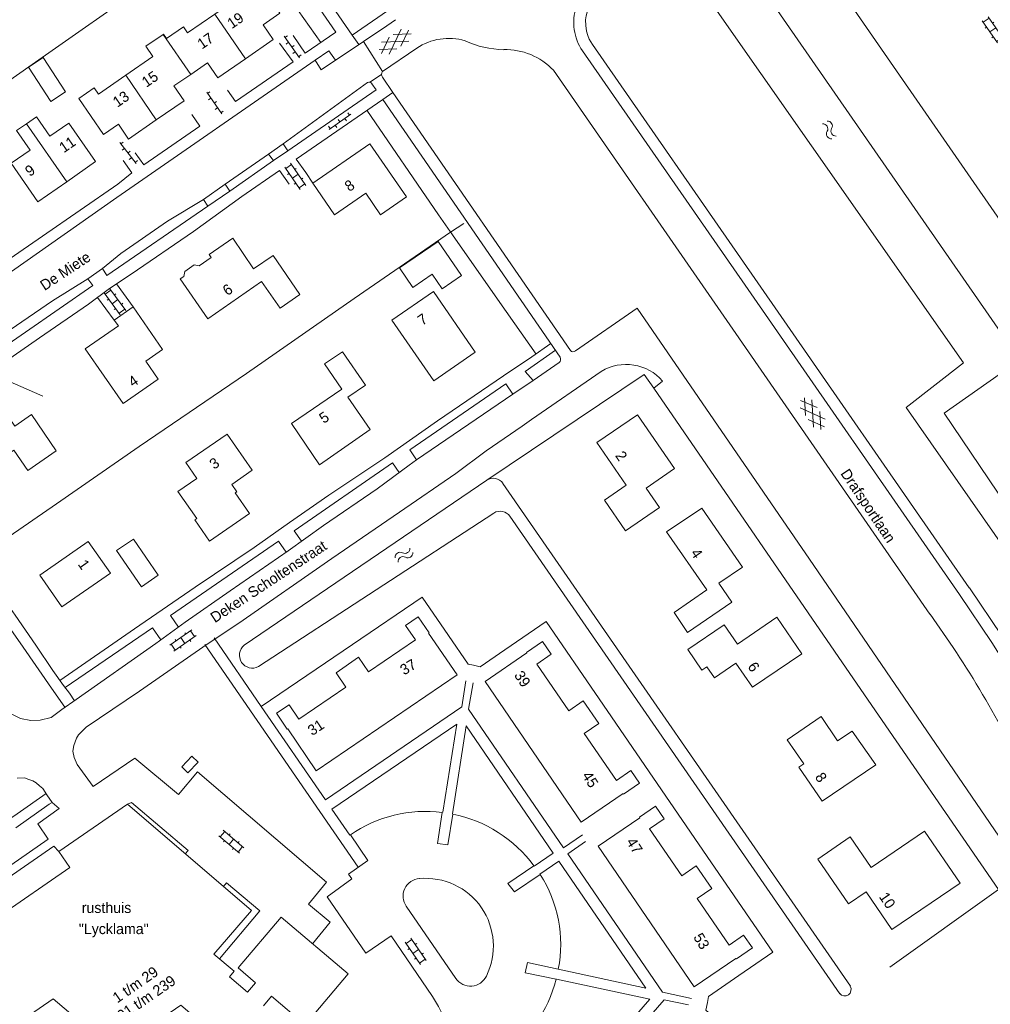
# Model space of a CAD drawing. Header units: metres. Extents: x 195864 to 198202, y 543264 to 544906.
# Tile 34 of 79: x 196780 to 196945, y 543817 to 543985. Entities that reach past the tile are written whole.
import ezdxf

# ---------------------------------------------------------------- set-up
doc = ezdxf.new("R2010")
doc.units = ezdxf.units.M
doc.header["$MEASUREMENT"] = 0
for name, color, linetype, lineweight in [('Level 11', 7, 'Continuous', 0), ('Level 19', 7, 'Continuous', 0), ('Level 26', 7, 'Continuous', 0), ('Level 28', 7, 'Continuous', 0), ('Level 29', 7, 'Continuous', 0), ('Level 32', 7, 'Continuous', 0), ('Level 34', 7, 'Continuous', 0), ('Level 36', 7, 'Continuous', 0), ('Level 41', 7, 'Continuous', 0), ('Level 43', 7, 'Continuous', 0)]:
    doc.layers.add(name, color=color, linetype=linetype, lineweight=lineweight)
doc.styles.add('Style-CHAR_FAST_FONT', font='CHAR_FAST_FONT.shx')

# ---------------------------------------------------------------- blocks, each defined once
blk = doc.blocks.new('OV2')
at = {"layer": 'Level 41', "color": 7, "linetype": 'Continuous', "lineweight": 0}
for p, q in [((0.3, -2.31), (0.3, 2.29)), ((0.3, 1.99), (1.5, 1.99)), ((1.5, -2.31), (1.5, 2.29)), ((0, 0.99), (0.3, 0.99)), ((1.8, 0.99), (1.5, 0.99)), ((0, -1.01), (0.3, -1.01)), ((0.3, -0.01), (1.5, -0.01)), ((1.8, -1.01), (1.5, -1.01)), ((0.3, -2.01), (1.5, -2.01))]:
    blk.add_line(p, q, dxfattribs=at)
blk = doc.blocks.new('OVTP6')
at = {"layer": 'Level 41', "color": 7, "linetype": 'Continuous', "lineweight": 0}
for p, q in [((0, 0), (4.5, 0)), ((0.25, 0), (0.25, 0.5)), ((1.25, 0), (1.25, -0.5)), ((2.25, 0), (2.25, 0.5)), ((4.25, 0), (4.25, 0.5)), ((3.25, 0), (3.25, -0.5))]:
    blk.add_line(p, q, dxfattribs=at)
blk = doc.blocks.new('GVTP6')
at = {"layer": 'Level 41', "color": 7, "linetype": 'Continuous', "lineweight": 0}
for p, q in [((0, -0.4), (2.6, 1.2)), ((0, 0.4), (2.6, -1.2)), ((1, -1.2), (5, 1.2)), ((1, 1.2), (5, -1.2)), ((3.4, 1.2), (6, -0.4)), ((3.4, -1.2), (6, 0.4))]:
    blk.add_line(p, q, dxfattribs=at)
blk = doc.blocks.new('WA_31')
at = {"layer": 'Level 43', "color": 7, "linetype": 'Continuous', "lineweight": 0, "extrusion": (0, 0, -1)}
for centre in [(-0.75, 0.05), (-0.75, -0.85)]:
    blk.add_arc(centre, 0.85, 28.0724, 151.9274, dxfattribs=at)
at = {"layer": 'Level 43', "color": 7, "linetype": 'Continuous', "lineweight": 0}
for centre in [(2.25, 0.85), (2.25, -0.05)]:
    blk.add_arc(centre, 0.85, 208.0726, 331.9276, dxfattribs=at)
blk = doc.blocks.new('WA_35')
at = {"layer": 'Level 43', "color": 7, "linetype": 'Continuous', "lineweight": 0, "extrusion": (0, 0, -1)}
for centre in [(-0.75, 0.05), (-0.75, -0.85)]:
    blk.add_arc(centre, 0.85, 28.0724, 151.9274, dxfattribs=at)
at = {"layer": 'Level 43', "color": 7, "linetype": 'Continuous', "lineweight": 0}
for centre in [(2.25, 0.85), (2.25, -0.05)]:
    blk.add_arc(centre, 0.85, 208.0726, 331.9276, dxfattribs=at)

msp = doc.modelspace()

# ---------------------------------------------------------------- linework, layer by layer
at = {"layer": 'Level 11', "color": 7, "linetype": 'Continuous', "lineweight": 13}
for p, q in [((196780.99, 543966.8), (196787.81, 543956.95)), ((196812.04, 543944.57), (196816.03, 543947.33)), ((196830.24, 543856.78), (196854.18, 543873.06)), ((196858.97, 543871.96), (196875.31, 543848.05)), ((196823.46, 543866.55), (196825.32, 543863.82)), ((196882.48, 543852.81), (196885.21, 543854.67)), ((196878.17, 543843.93), (196894.51, 543820.02)), ((196815.47, 543821.73), (196818.54, 543819.12))]:
    msp.add_line(p, q, dxfattribs=at)
at = {"layer": 'Level 11', "color": 7, "linetype": 'Continuous', "lineweight": 13, "flags": 128}
for points in [[(196813, 543985.45), (196815.54, 543987.19), (196814.35, 543988.93), (196819.39, 543992.38), (196824.05, 543985.61), (196821.2, 543983.63), (196822.94, 543981.12), (196818.2, 543977.87), (196813, 543985.45)], [(196797.84, 543975.04), (196802.48, 543978.22), (196801.28, 543979.97), (196804.22, 543982.01), (196804.26, 543982.04), (196804.76, 543981.32), (196807.65, 543983.3), (196808.36, 543982.27), (196813, 543985.45)], [(196803.04, 543967.45), (196807.77, 543970.71), (196806.04, 543973.23), (196808.89, 543975.19), (196804.22, 543982.01)], [(196787.61, 543972.25), (196785.13, 543970.61), (196781.3, 543976.41), (196783.8, 543978.06), (196787.61, 543972.25)], [(196808.89, 543975.19), (196811.74, 543977.15), (196813.48, 543974.62), (196818.2, 543977.87)], [(196797.84, 543975.04), (196803.04, 543967.45), (196798.32, 543964.21), (196796.59, 543966.73), (196794.04, 543964.98), (196789.85, 543971.09), (196792.48, 543972.89), (196793.19, 543971.85), (196797.84, 543975.04)], [(196787.81, 543956.95), (196782.9, 543953.54), (196778.35, 543960.1), (196781.58, 543962.33), (196779.29, 543965.63), (196780.99, 543966.8)], [(196780.99, 543966.8), (196782.68, 543967.97), (196784.96, 543964.69), (196788.17, 543966.91), (196792.73, 543960.36), (196787.81, 543956.95)], [(196845.6, 543954.38), (196839.37, 543963.41), (196829.64, 543956.7), (196833.35, 543951.33), (196838.66, 543954.99), (196841.18, 543951.34), (196845.6, 543954.38)], [(196816.03, 543947.33), (196819.6, 543942.11), (196822.91, 543944.37), (196827.47, 543937.79), (196824.1, 543935.46), (196820.96, 543939.98), (196811.81, 543933.64), (196807.1, 543940.43), (196807.71, 543940.85), (196807.88, 543941.69), (196809.49, 543942.81), (196810.34, 543942.63), (196812.39, 543944.06), (196812.04, 543944.57)], [(196854.92, 543941.01), (196850.97, 543946.8), (196844.37, 543942.3), (196846.64, 543938.97), (196849.94, 543941.22), (196851.63, 543938.74), (196854.92, 543941.01)], [(196857.29, 543927.97), (196850.22, 543923.09), (196843.11, 543933.39), (196850.18, 543938.27), (196857.29, 543927.97)], [(196804.12, 543928.41), (196801.24, 543926.41), (196803.35, 543923.37), (196797.41, 543919.23), (196790.97, 543928.52), (196796.59, 543932.41), (196795.89, 543933.41), (196799.12, 543935.64), (196804.12, 543928.41)], [(196839.4, 543914.79), (196835.61, 543920.31), (196838.6, 543922.36), (196834.73, 543928.03), (196831.67, 543925.95), (196834.58, 543921.68), (196826.02, 543915.84), (196830.81, 543908.82), (196839.4, 543914.79)], [(196786.04, 543911.18), (196781.8, 543917.33), (196778.98, 543915.38), (196776.04, 543919.65), (196767.59, 543913.84), (196772.43, 543906.85), (196778.82, 543911.27), (196781.19, 543907.83), (196786.04, 543911.18)], [(196891.14, 543908.16), (196884.87, 543917.32), (196877.97, 543912.58), (196882.94, 543905.32), (196879.23, 543902.78), (196882.82, 543897.57), (196888.6, 543901.55), (196886.32, 543904.85), (196891.14, 543908.16)], [(196818.87, 543900.5), (196816.46, 543904.01), (196816.73, 543904.2), (196815.86, 543905.45), (196819.36, 543907.87), (196815.08, 543914.03), (196808.08, 543909.17), (196809.93, 543906.5), (196806.73, 543904.28), (196809.92, 543899.69), (196809.58, 543899.45), (196812.11, 543895.8), (196818.87, 543900.5)], [(196902.73, 543891.42), (196898.72, 543888.67), (196900.92, 543885.46), (196893.39, 543880.3), (196891.09, 543883.66), (196896.65, 543887.52), (196889.79, 543897.41), (196895.8, 543901.44), (196902.73, 543891.42)], [(196795.24, 543890.4), (196791.48, 543895.77), (196783.25, 543890.01), (196787, 543884.63), (196795.24, 543890.4)], [(196803.35, 543890.03), (196800.51, 543888.05), (196796.3, 543894.21), (196799.15, 543896.15), (196803.35, 543890.03)], [(196823.46, 543866.55), (196825.61, 543868.01), (196827.29, 543865.53), (196835.29, 543870.97), (196833.6, 543873.45), (196837.45, 543876.06), (196839.13, 543873.58), (196847.12, 543879.01), (196845.43, 543881.49), (196847.59, 543882.95), (196849.44, 543880.23), (196849.35, 543880.16), (196854.18, 543873.06)], [(196912.83, 543876.68), (196908.58, 543882.89), (196901.86, 543878.32), (196899.62, 543881.61), (196893.43, 543877.4), (196895.82, 543873.89), (196896.65, 543874.46), (196897.93, 543872.58), (196901.6, 543875.08), (196904.39, 543870.97), (196912.83, 543876.68)], [(196858.97, 543871.96), (196866.07, 543876.81), (196866.01, 543876.91), (196868.73, 543878.77), (196870.2, 543876.61), (196867.73, 543874.92), (196873.18, 543866.95), (196875.65, 543868.64), (196878.28, 543864.8), (196875.81, 543863.1), (196881.27, 543855.12), (196883.74, 543856.82), (196885.21, 543854.67)], [(196925.36, 543857.77), (196921.38, 543863.53), (196918.89, 543861.84), (196916.08, 543865.98), (196910.29, 543862.04), (196913.12, 543857.93), (196912.3, 543857.36), (196916.27, 543851.59), (196925.36, 543857.77)], [(196825.32, 543863.82), (196825.41, 543863.88), (196830.24, 543856.78)], [(196810.16, 543858.25), (196809.11, 543859.25), (196807.38, 543857.44), (196808.42, 543856.44), (196810.16, 543858.25)], [(196875.31, 543848.05), (196882.42, 543852.9), (196882.48, 543852.81)], [(196837.82, 543807.97), (196832.35, 543801.55), (196830.93, 543802.75), (196827.92, 543799.29), (196807.22, 543816.91), (196795.96, 543809.12), (196785.52, 543817.97), (196757.81, 543798.9), (196749.68, 543810.87), (196752.58, 543812.87), (196751.93, 543813.81), (196776.64, 543830.82), (196775.96, 543831.8), (196788.34, 543840.32), (196786.47, 543843.03), (196798.15, 543851.07), (196819.22, 543833), (196812.83, 543825.58), (196816.26, 543822.66), (196815.47, 543821.73)], [(196878.17, 543843.93), (196885.27, 543848.78), (196885.21, 543848.87), (196887.93, 543850.73), (196889.4, 543848.59), (196886.92, 543846.9), (196892.38, 543838.91), (196894.86, 543840.6), (196897.48, 543836.77), (196895, 543835.07), (196900.44, 543827.12), (196902.91, 543828.81), (196904.4, 543826.64), (196901.67, 543824.78), (196901.61, 543824.87), (196894.51, 543820.02)], [(196939.74, 543837.68), (196933.66, 543846.49), (196924.62, 543840.29), (196921.05, 543845.51), (196915.52, 543841.72), (196920.76, 543834.12), (196923.76, 543836.18), (196928.13, 543829.8), (196939.74, 543837.68)], [(196816.97, 543823.26), (196824.3, 543831.89), (196835.68, 543822.21), (196828.33, 543813.57)], [(196818.54, 543819.12), (196819.92, 543820.73), (196816.97, 543823.26)], [(196821.27, 543816.8), (196822.64, 543818.41), (196828.33, 543813.57)]]:
    msp.add_lwpolyline(points, dxfattribs=at)
at = {"layer": 'Level 19', "color": 7, "linetype": 'Continuous', "lineweight": 0}
for p, q in [((196817.98, 543878.13), (196859.23, 543906.18)), ((196861.99, 543905.65), (196921.06, 543820.11)), ((196820.42, 543874.48), (196860.44, 543900.6)), ((196863.18, 543900.06), (196919.25, 543818.86))]:
    msp.add_line(p, q, dxfattribs=at)
at = {"layer": 'Level 19', "color": 7, "linetype": 'Continuous', "lineweight": 0, "flags": 128}
for points in [[(196967.36, 543865.75), (196930.52, 543918.54), (196940.28, 543926.14), (196888.62, 544000)], [(196899.05, 544000), (196947.02, 543930.72), (197000, 543967.52)], [(197000, 543961.87), (196936.98, 543917.61), (196970.47, 543868.06), (196968.62, 543866.69)]]:
    msp.add_lwpolyline(points, dxfattribs=at)
at = {"layer": 'Level 19', "color": 7, "linetype": 'Continuous', "lineweight": 0}
for centre, radius, start, end in [((196860.34, 543904.52), 2, 34.5729, 123.9272), ((196861.53, 543898.92), 2, 34.6383, 123.096), ((196819.39, 543876.43), 2.21, 129.7787, 297.7387), ((196920.09, 543819.58), 1.1, 220.1092, 29.1064)]:
    msp.add_arc(centre, radius, start, end, dxfattribs=at)
at = {"layer": 'Level 26', "color": 7, "linetype": 'Continuous', "lineweight": 0, "flags": 128}
msp.add_lwpolyline([(196859.23, 543906.18), (196886.02, 543924.17), (196887.63, 543921.84)], dxfattribs=at)
at = {"layer": 'Level 28', "color": 7, "linetype": 'Continuous', "lineweight": 0}
for p, q in [((196853.04, 543948.39), (196855.36, 543949.86)), ((196927.78, 543823.37), (196946.23, 543836.58))]:
    msp.add_line(p, q, dxfattribs=at)
at = {"layer": 'Level 28', "color": 7, "linetype": 'Continuous', "lineweight": 0, "flags": 128}
for points in [[(196772.05, 543970.32), (196776.36, 543973.02), (196784.78, 543978.84), (196799.7, 543989.34), (196814.89, 543999.73)], [(196817.34, 544000), (196817.54, 543999.71), (196831.04, 543980.63)], [(196838.86, 543969.1), (196851.02, 543951.31), (196853.38, 543947.9), (196861.44, 543936.41), (196867.61, 543927.63)], [(196772.3, 543892.72), (196786.07, 543902.19), (196800.11, 543911.94), (196818.38, 543924.35), (196836.68, 543937.06), (196853.05, 543948.37)]]:
    msp.add_lwpolyline(points, dxfattribs=at)
at = {"layer": 'Level 29', "color": 7, "linetype": 'Continuous', "lineweight": 0}
for p, q in [((196838.28, 543980.8), (196842.22, 543983.45)), ((196842.22, 543983.45), (196843.71, 543984.5)), ((196826.3, 543981.83), (196828.37, 543978.79)), ((196836.33, 543981.87), (196837.5, 543980.28)), ((196841.48, 543975.69), (196847.33, 543979.64)), ((196796.35, 543954.26), (196830.05, 543977.61)), ((196839.37, 543973.86), (196841.34, 543975.2)), ((196824.63, 543963.39), (196838.95, 543973.84)), ((196841.54, 543970.95), (196871.73, 543927.09)), ((196797.42, 543960.57), (196798.86, 543958.44)), ((196904.81, 543940.51), (196941.24, 543887.87)), ((196796.26, 543939.56), (196799.12, 543935.64)), ((196793.06, 543937.26), (196795.89, 543933.41)), ((196867.13, 543923.16), (196871.53, 543926.19)), ((196863.68, 543920.81), (196867.13, 543923.16)), ((196887.63, 543921.84), (196889.14, 543923.03)), ((196847.31, 543909.65), (196863.68, 543920.81)), ((196934.64, 543883.41), (196938.53, 543877.74)), ((196811.27, 543878.26), (196837.39, 543840.35)), ((196878.35, 543869.02), (196896.71, 543842.17)), ((196784.83, 543851.08), (196785.35, 543851.39)), ((196836.28, 543838.4), (196832.07, 543835.35)), ((196838.67, 543825.73), (196832.07, 543835.35)), ((196845.54, 543833.72), (196853.98, 543821.45)), ((196842.96, 543828.67), (196838.67, 543825.73))]:
    msp.add_line(p, q, dxfattribs=at)
at = {"layer": 'Level 29', "color": 7, "linetype": 'Continuous', "lineweight": 0, "flags": 128}
for points in [[(196821.45, 544000), (196833.56, 543982.37), (196828.37, 543978.79)], [(196823.86, 544000), (196836.33, 543981.87), (196842.37, 543985.99)], [(196912.16, 544000), (196949.61, 543945.95), (196990.75, 543974.39), (196983.63, 543984.65), (196971.61, 543976.37), (196970.59, 543977.85), (196992.44, 543992.93), (196988.76, 543998.21), (196987.37, 544000)], [(196878.32, 543996.18), (196878.13, 543994.5), (196878.09, 543992.86), (196877.93, 543991.41), (196877.74, 543990.21), (196877.52, 543989.31), (196877.3, 543988.43), (196876.92, 543987.27), (196876.35, 543986.01), (196876.11, 543985.14), (196876.04, 543984.47), (196876.06, 543983.52), (196876.18, 543982.55), (196876.4, 543981.82), (196876.66, 543981.19), (196877.2, 543980.27), (196904.81, 543940.51)], [(196815.17, 543972.51), (196816.53, 543970.6), (196826.32, 543977.34), (196824, 543980.49)], [(196833.52, 543977.62), (196832.39, 543979.2), (196830.05, 543977.61), (196831.09, 543975.97), (196838.28, 543980.8), (196841.48, 543975.69)], [(196875.52, 543979.19), (196903.17, 543939.37), (196939.6, 543886.73)], [(196870.56, 543975.89), (196900.55, 543932.61), (196934.57, 543883.4)], [(196825.39, 543962.2), (196840.45, 543972.57), (196839.71, 543973.62)], [(196841.48, 543974.71), (196843.25, 543972.14), (196873.48, 543928.24)], [(196843.25, 543972.14), (196841.54, 543970.95), (196826.83, 543960.8), (196828.47, 543958.5), (196829.64, 543956.7)], [(196799.47, 543961.86), (196800.9, 543959.83), (196810.45, 543966.42), (196809.07, 543968.39)], [(196822.14, 543961.65), (196824.63, 543963.39), (196825.39, 543962.2), (196822.99, 543960.53)], [(196814.78, 543956.54), (196822.14, 543961.65), (196822.99, 543960.53), (196815.54, 543955.34)], [(196750.38, 543924.67), (196764.87, 543934.45), (196771.54, 543939.35), (196783.72, 543947.69), (196796.48, 543956.52), (196798.86, 543958.44)], [(196817.59, 543954.42), (196824.01, 543958.83), (196825.61, 543956.55)], [(196811.83, 543952.77), (196815.54, 543955.34), (196814.78, 543956.54), (196811.09, 543953.94), (196811.83, 543952.77)], [(196758.22, 543913.15), (196771.33, 543922.2), (196776.04, 543925.46), (196783.16, 543930.38), (196791.49, 543936.1), (196795.1, 543938.77), (196798.76, 543941.25), (196809.39, 543948.46), (196817.59, 543954.42)], [(196796.35, 543954.26), (196778.42, 543941.66)], [(196793.89, 543942.18), (196797.02, 543944.76), (196804.94, 543950.21), (196811.09, 543953.94)], [(196811.83, 543952.77), (196794.61, 543940.97), (196793.89, 543942.18), (196791.43, 543940.43), (196792.28, 543939.32), (196775, 543927.41), (196773.94, 543929.02), (196770.69, 543926.64), (196771.72, 543925.17)], [(196773.94, 543929.02), (196778.21, 543931.73), (196785.39, 543936.68), (196791.43, 543940.43)], [(196874.33, 543928.17), (196884.8, 543935.42), (196914.13, 543892.75), (196946.3, 543845.63)], [(196786.67, 543872.12), (196799.35, 543880.91), (196809.68, 543888.02), (196819.7, 543894.73), (196825.7, 543899.01), (196832.39, 543903.64), (196841.89, 543910), (196850.87, 543916.27), (196862.08, 543923.93), (196866.91, 543927.14), (196870.12, 543929.43)], [(196870.9, 543928.3), (196865.76, 543924.67), (196867.13, 543923.16)], [(196776.18, 543925.56), (196777.71, 543923.15), (196783.75, 543920.48)], [(196859.12, 543911.15), (196865.27, 543915.4), (196866.83, 543916.49), (196878.69, 543924.69)], [(196863.68, 543920.81), (196862.45, 543922.59), (196846.14, 543911.35), (196847.31, 543909.65)], [(196946.23, 543836.58), (196922.83, 543870.61), (196887.63, 543921.84)], [(196755.82, 543916.34), (196759.14, 543911.92), (196764.19, 543904.67), (196767.4, 543900.11), (196770.98, 543894.72), (196772.7, 543892.11), (196776.23, 543887.22), (196779.02, 543883.21), (196782.56, 543878.12), (196785.47, 543873.83), (196787.26, 543871.28), (196788.3, 543869.97), (196789.12, 543868.68)], [(196754.45, 543915.33), (196766.72, 543897.66), (196772.71, 543888.74), (196780.43, 543877.8), (196785.21, 543870.81), (196787.5, 543867.57)], [(196847.31, 543909.65), (196846.02, 543908.74), (196840.62, 543904.73), (196831.5, 543898.47), (196825.46, 543894.16), (196815.58, 543887.35), (196807.98, 543882.03), (196802.94, 543878.44), (196789.43, 543868.89), (196786.97, 543867.2), (196785.16, 543865.83), (196783.31, 543865.39), (196781.69, 543865.34), (196779.96, 543865.68), (196778.24, 543866.48)], [(196829.62, 543827.36), (196832.62, 543831.01), (196828.9, 543834.09), (196831.97, 543837.81), (196810.04, 543856.56), (196806.84, 543852.74), (196799.38, 543858.89), (196792.32, 543854.11), (196789.58, 543857.85), (196789.07, 543859.02), (196788.83, 543860.11), (196789.04, 543861.09), (196789.47, 543862.32), (196789.79, 543862.88), (196791.12, 543864.2), (196800.21, 543870.33), (196811.68, 543878.3), (196817.05, 543881.88), (196832.88, 543892.88), (196844.42, 543900.75), (196853.96, 543907.31), (196859.12, 543911.15)], [(196844.34, 543907.49), (196843.18, 543909.16), (196826.51, 543897.56), (196827.74, 543895.79)], [(196825.11, 543893.93), (196823.81, 543895.82), (196805.47, 543883.19), (196806.83, 543881.21)], [(196941.3, 543887.86), (196946.79, 543879.69), (196950, 543874.53), (196954.92, 543865.79), (196955.73, 543864.12), (196956.45, 543862.52), (196957.04, 543861), (196957.37, 543860.06), (196958.16, 543857.79), (196958.82, 543855.53), (196959.5, 543853.29), (196960.07, 543850.78), (196960.69, 543847.62)], [(196820.9, 543867.7), (196836.42, 543878.26), (196848.25, 543886.29), (196852.7, 543879.79), (196856.06, 543874.87), (196856.98, 543874.7), (196858.12, 543874.47), (196862.33, 543877.36), (196869.32, 543882.15), (196878.35, 543869.02)], [(196939.64, 543886.75), (196945.12, 543878.59), (196948.28, 543873.52), (196953.12, 543864.92)], [(196787.55, 543870.91), (196802.42, 543881.05), (196803.81, 543879.06)], [(196812.88, 543879.35), (196820.9, 543867.7), (196831.82, 543851.84), (196854.98, 543867.62), (196855.7, 543872.08)], [(196875.52, 543845.86), (196872.29, 543843.67), (196856.15, 543867.24), (196856.9, 543871.7)], [(196851.75, 543849.71), (196854.16, 543864.71), (196832.91, 543850.25), (196835.93, 543845.81)], [(196853.39, 543849.44), (196855.76, 543864.4), (196870.55, 543842.74), (196867.32, 543840.57)], [(196771.89, 543836.31), (196784.64, 543845.14), (196782.9, 543847.72), (196786.54, 543850.37), (196785.35, 543851.38), (196784.46, 543852.67), (196783.74, 543853.76), (196783.21, 543854.21), (196782.63, 543854.7), (196782.05, 543855.04), (196781.39, 543855.26), (196780.61, 543855.59), (196779.41, 543855.5)], [(196725.5, 543819.24), (196728.9, 543814.54), (196745.3, 543825.93), (196757.51, 543834.31), (196769.91, 543842.96), (196776.06, 543847.2), (196779.38, 543849.47), (196784.31, 543852.89)], [(196784.83, 543851.08), (196779.16, 543847.07)], [(196798.15, 543851.07), (196798.83, 543851.37), (196808.48, 543843.2), (196807.95, 543842.66)], [(196853.46, 543849.39), (196852.61, 543844.18), (196850.84, 543844.38), (196851.66, 543849.68)], [(196836.28, 543838.4), (196835.75, 543839.18), (196839.01, 543841.52), (196836.04, 543845.87)], [(196894.03, 543818.05), (196889.09, 543819.09), (196873.01, 543842.65), (196876.02, 543844.76)], [(196786.47, 543843.03), (196785.61, 543843.96), (196762.25, 543827.77), (196743.68, 543815.05), (196750.88, 543804.59), (196752.96, 543806.05)], [(196868.27, 543839.18), (196871.51, 543841.39), (196886.29, 543819.78), (196871.4, 543823)], [(196889.28, 543787.61), (196897.37, 543796.94), (196906.47, 543807.4), (196901.01, 543812.16), (196896.49, 543816.08), (196896.75, 543817.38), (196896.93, 543818.4), (196902.11, 543821.96), (196907.86, 543825.92), (196896.71, 543842.17)], [(196867.26, 543840.61), (196862.83, 543837.59), (196863.95, 543836.17), (196868.3, 543839.12)], [(196813.77, 543824.78), (196820.63, 543832.96), (196814.97, 543837.72), (196814.45, 543837.09)], [(196868.76, 543780.05), (196863.42, 543787.83), (196861.66, 543790.82), (196860.78, 543792.6), (196859.99, 543794.43), (196851.91, 543814.85), (196851.05, 543816.67), (196850.01, 543818.39), (196842.96, 543828.67)], [(196871.01, 543821.3), (196865.78, 543822.43), (196866.14, 543824.15), (196871.39, 543823.05)], [(196871.07, 543821.33), (196886.97, 543817.94), (196869.18, 543797.47), (196861.99, 543807.92), (196862.06, 543807.97)], [(196893.51, 543816.95), (196889.41, 543817.82), (196870.32, 543795.82), (196879.92, 543781.9)]]:
    msp.add_lwpolyline(points, dxfattribs=at)
at = {"layer": 'Level 29', "color": 7, "linetype": 'Continuous', "lineweight": 0}
for centre, radius, start, end in [((196882.58, 543984.01), 8.55, 161.7467, 214.3423), ((196852.78, 543971.67), 9.65, 73.3242, 124.3776), ((196862.45, 543995.76), 16.37, 245.0838, 268.825), ((196862.44, 543968.27), 11.14, 43.1863, 91.6992), ((196842.27, 543975.2), 0.927, 148.1092, 211.8908), ((196839.2, 543973.27), 0.624, 34.4979, 113.2134), ((196873.94, 543928.64), 0.608, 220.7688, 309.8155), ((196870.99, 543926.78), 0.803, 312.4226, 22.5198), ((196882.94, 543917.69), 8.18, 40.6991, 121.2486), ((196803.91, 543787.57), 162.02, 27.8893, 33.8153), ((196848.83, 543827.35), 22.51, 82.7849, 124.6307), ((196849.02, 543827.18), 22.65, 36.3718, 78.6965), ((196848, 543835.44), 3, 94.3264, 215.0022), ((196848.84, 543826.96), 11.52, 333.6749, 95.348), ((196849.84, 543827.24), 21.96, 349.0048, 32.7636), ((196856.46, 543823.11), 2.98, 213.7216, 335.0927), ((196848.78, 543826.92), 22.93, 305.0545, 345.8139)]:
    msp.add_arc(centre, radius, start, end, dxfattribs=at)

# ---------------------------------------------------------------- block references
at = {"layer": 'Level 41', "color": 7, "linetype": 'Continuous', "lineweight": 0}
for name, p, xscale, yscale, zscale, rotation in [('OV2', (196944.53, 543982.27), 0.9999986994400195, 0.9999986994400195, 0.9999986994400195, 34.62426485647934), ('GVTP6', (196846.15, 543982.41), 1.000002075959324, 1.000002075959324, 1.000002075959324, 213.3773497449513), ('OVTP6', (196824.78, 543981.67), 1.00000048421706, 1.00000048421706, 1.00000048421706, 305.5256127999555), ('OVTP6', (196811.61, 543972.18), 0.9999977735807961, 0.9999977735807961, 0.9999977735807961, 304.6654885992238), ('OVTP6', (196832.43, 543965.84), 1.000001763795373, 1.000001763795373, 1.000001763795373, 34.98351764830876), ('OVTP6', (196796.85, 543963.59), 0.9999990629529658, 0.9999990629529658, 0.9999990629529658, 307.8339628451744), ('OV2', (196825.93, 543957.36), 1.000002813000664, 1.000002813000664, 1.000002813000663, 34.72824376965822), ('OV2', (196795.3, 543936.02), 0.9999978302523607, 0.9999978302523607, 0.9999978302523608, 36.24593444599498), ('GVTP6', (196912.93, 543919.99), 1.000000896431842, 1.000000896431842, 1.000000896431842, 304.6845059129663), ('OV2', (196807.06, 543879.68), 0.9999986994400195, 0.9999986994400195, 0.9999986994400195, 304.6242648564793), ('OV2', (196816.4, 543845.38), 1.000001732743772, 1.000001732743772, 1.000001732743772, 229.7636573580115), ('OV2', (196847.89, 543826.56), 1.000001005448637, 1.000001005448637, 1.000001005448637, 214.5224290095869)]:
    msp.add_blockref(name, p, dxfattribs=dict(at, xscale=xscale, yscale=yscale, zscale=zscale, rotation=rotation))
at = {"layer": 'Level 43', "color": 7, "linetype": 'Continuous', "lineweight": 0}
for name, p, xscale, yscale, zscale, rotation in [('WA_31', (196916.71, 543967.03), 0.9999990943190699, 0.9999990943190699, 0.99999909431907, 301.4660797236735), ('WA_35', (196843.9, 543892.63), 0.9999992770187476, 0.9999992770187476, 0.9999992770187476, 33.2644249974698)]:
    msp.add_blockref(name, p, dxfattribs=dict(at, xscale=xscale, yscale=yscale, zscale=zscale, rotation=rotation))

# ---------------------------------------------------------------- texts
at = {"layer": 'Level 32', "color": 7, "linetype": 'Continuous', "lineweight": 13, "style": 'Style-CHAR_FAST_FONT'}
for s, rotation, p in [('19', 34.4052, (196815.89, 543982.88)), ('17', 34.4052, (196810.8, 543979.4)), ('15', 34.4052, (196801.36, 543972.91)), ('13', 34.4052, (196796.43, 543969.52)), ('11', 34.6118, (196787.32, 543961.77)), ('9', 34.6118, (196781.53, 543957.74)), ('8', 34.6118, (196835.86, 543955.18)), ('6', 34.7387, (196815.13, 543937.47)), ('7', 34.6118, (196848.27, 543932.41)), ('4', 34.8981, (196799.08, 543921.92)), ('5', 34.3256, (196831.52, 543915.75)), ('3', 34.7387, (196812.88, 543907.94)), ('2', 304.4052, (196881, 543910.36)), ('4', 304.7387, (196893.82, 543893.78)), ('1', 305.0249, (196789.63, 543891.88)), ('37', 30.6689, (196845.17, 543872.96)), ('6', 304.1987, (196903.51, 543874.49)), ('39', 303.5788, (196863.81, 543873.02)), ('31', 33.1656, (196829.54, 543862.66)), ('45', 302.7524, (196875.36, 543855.94)), ('8', 304.5321, (196914.96, 543855.69)), ('47', 302.7524, (196882.88, 543844.67)), ('10', 304.4052, (196925.85, 543835.33)), ('53', 301.0522, (196894.29, 543828.48)), ('1 t/m 29', 34.6915, (196796.41, 543817.19)), ('101 t/m 239', 34.6915, (196796.08, 543813.4))]:
    msp.add_text(s, height=1.8, rotation=rotation, dxfattribs=at).set_placement(p)
at = {"layer": 'Level 34', "color": 7, "linetype": 'Continuous', "lineweight": 13, "style": 'Style-CHAR_FAST_FONT'}
for s, rotation, p in [('De Miete', 33.5788, (196784.05, 543938.35)), ('Drafsportlaan', 303.9125, (196919.31, 543907.33)), ('Deken Scholtenstraat', 33.4516, (196813.01, 543881.86))]:
    msp.add_text(s, height=1.8, rotation=rotation, dxfattribs=at).set_placement(p)
at = {"layer": 'Level 36', "color": 7, "linetype": 'Continuous', "lineweight": 13, "style": 'Style-CHAR_FAST_FONT'}
for s, p in [('rusthuis', (196790.37, 543832.58)), ('"Lycklama"', (196789.87, 543828.99))]:
    msp.add_text(s, height=1.8, rotation=0, dxfattribs=at).set_placement(p)

doc.saveas('drawing.dxf')
